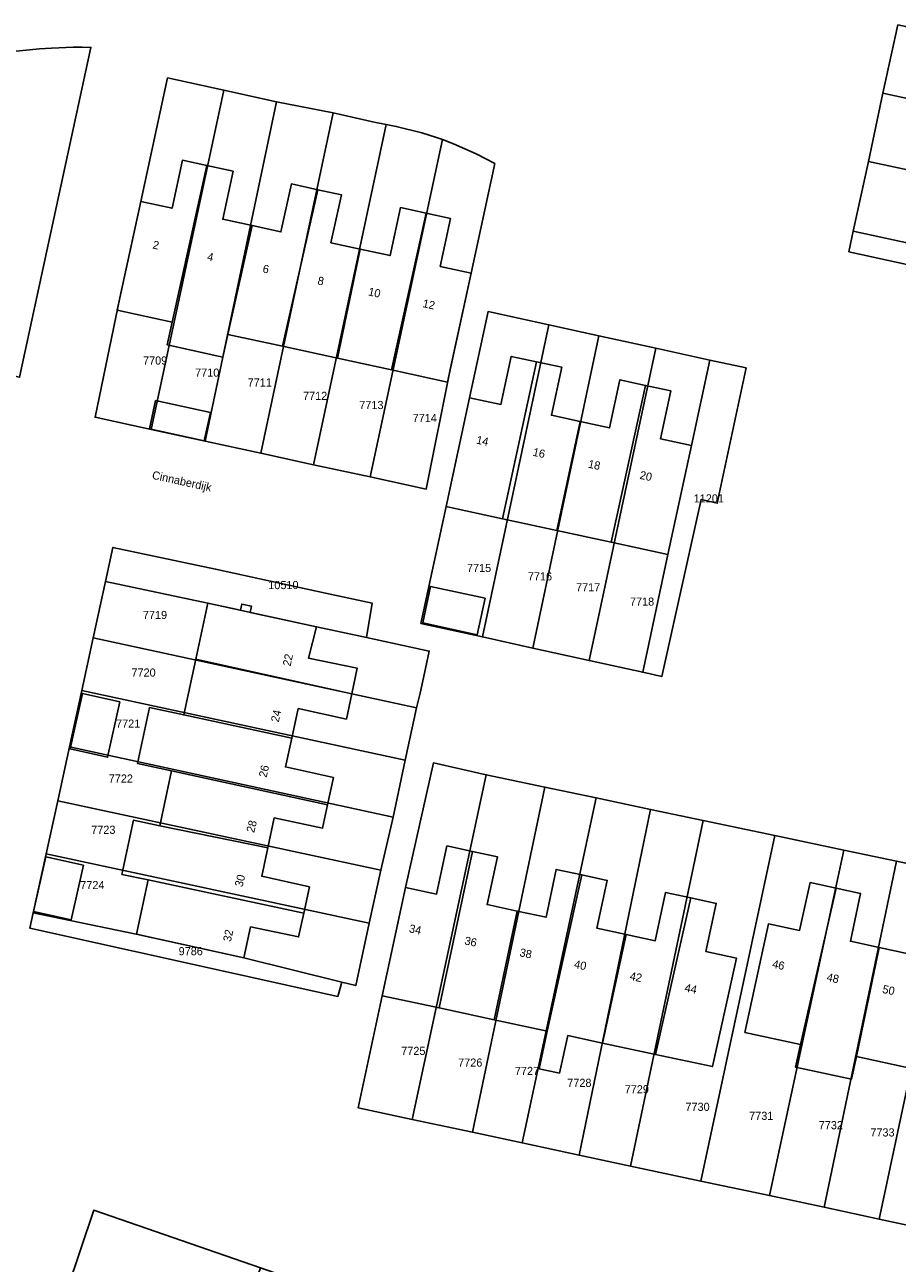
# Model space of a CAD drawing. Header units: metres. Extents: x 91564 to 92566, y 393362 to 394362.
# Tile 63 of 86: x 92309 to 92384, y 393767 to 393873. Entities that reach past the tile are written whole.
import ezdxf

# ---------------------------------------------------------------- set-up
doc = ezdxf.new("R2010")
doc.units = ezdxf.units.M
for name, color, linetype in [('ADRES', 1, 'CONTINUOUS'), ('PAND', 1, 'CONTINUOUS'), ('PERCEEL', 7, 'CONTINUOUS'), ('PERCEELNUMMER', 7, 'CONTINUOUS')]:
    doc.layers.add(name, color=color, linetype=linetype)

msp = doc.modelspace()

# ---------------------------------------------------------------- linework, layer by layer
at = {"layer": 'PAND'}
for points in [[(92325.015, 393861.309), (92322.921, 393861.764), (92322.026, 393857.64), (92319.343, 393858.223), (92317.312, 393848.867), (92322.042, 393847.84), (92325.015, 393861.309)], [(92328.916, 393856.145), (92326.384, 393856.695), (92327.278, 393860.818), (92325.015, 393861.309), (92322.042, 393847.84), (92321.618, 393845.885), (92326.406, 393844.847), (92326.83, 393846.801), (92328.916, 393856.145)], [(92334.575, 393859.235), (92332.296, 393859.729), (92331.401, 393855.606), (92328.916, 393856.145), (92326.83, 393846.801), (92331.54, 393845.78), (92334.575, 393859.235)], [(92338.206, 393854.129), (92335.698, 393854.673), (92336.593, 393858.797), (92334.575, 393859.235), (92331.54, 393845.78), (92336.256, 393844.756), (92338.206, 393854.129)], [(92343.88, 393857.216), (92341.675, 393857.694), (92340.78, 393853.571), (92338.206, 393854.129), (92336.256, 393844.756), (92340.917, 393843.745), (92343.88, 393857.216)], [(92347.753, 393852.057), (92345.095, 393852.634), (92345.99, 393856.758), (92343.88, 393857.216), (92340.917, 393843.745), (92345.723, 393842.702), (92347.753, 393852.057)], [(92353.386, 393844.433), (92351.205, 393844.903), (92350.316, 393840.774), (92347.622, 393841.354), (92345.607, 393831.998), (92345.73, 393831.971), (92350.455, 393830.953), (92353.386, 393844.433)], [(92357.13, 393839.306), (92354.655, 393839.839), (92355.544, 393843.969), (92353.386, 393844.433), (92350.455, 393830.953), (92355.139, 393829.945), (92357.13, 393839.306)], [(92362.75, 393842.417), (92360.552, 393842.89), (92359.663, 393838.761), (92357.13, 393839.306), (92355.139, 393829.945), (92359.788, 393828.944), (92362.75, 393842.417)], [(92366.704, 393837.244), (92364.035, 393837.819), (92364.924, 393841.949), (92362.75, 393842.417), (92359.788, 393828.944), (92364.69, 393827.888), (92366.704, 393837.244)], [(92325.336, 393840.085), (92320.607, 393841.112), (92320.089, 393838.666), (92324.788, 393837.646), (92325.336, 393840.085)], [(92348.96, 393824.115), (92344.262, 393825.127), (92343.591, 393822.001), (92348.271, 393820.965), (92348.96, 393824.115)], [(92324.072, 393818.889), (92337.487, 393815.903), (92337.95, 393818.117), (92333.78, 393818.963), (92334.445, 393821.661), (92328.757, 393822.903), (92328.871, 393823.431), (92328.02, 393823.617), (92327.906, 393823.089), (92325.112, 393823.699), (92324.072, 393818.889)], [(92337.487, 393815.903), (92324.072, 393818.889), (92323.032, 393814.078), (92332.323, 393812.095), (92332.879, 393814.63), (92337.03, 393813.72), (92337.487, 393815.903)], [(92317.552, 393815.211), (92314.332, 393815.934), (92313.262, 393811.166), (92316.482, 393810.443), (92317.552, 393815.211)], [(92332.323, 393812.095), (92323.032, 393814.078), (92320.1, 393814.712), (92319.061, 393809.906), (92321.993, 393809.272), (92335.411, 393806.362), (92335.908, 393808.703), (92331.777, 393809.61), (92332.323, 393812.095)], [(92335.411, 393806.362), (92321.993, 393809.272), (92320.974, 393804.562), (92330.266, 393802.655), (92330.821, 393805.235), (92334.984, 393804.353), (92335.411, 393806.362)], [(92330.266, 393802.655), (92320.974, 393804.562), (92318.726, 393805.048), (92317.715, 393800.374), (92319.965, 393799.896), (92333.358, 393797.053), (92333.843, 393799.297), (92329.743, 393800.221), (92330.266, 393802.655)], [(92347.861, 393802.35), (92345.674, 393802.82), (92344.786, 393798.685), (92342.112, 393799.259), (92340.11, 393789.939), (92340.256, 393789.908), (92344.999, 393788.892), (92347.861, 393802.35)], [(92351.729, 393797.224), (92349.128, 393797.783), (92350.01, 393801.888), (92347.861, 393802.35), (92344.999, 393788.892), (92349.748, 393787.875), (92351.729, 393797.224)], [(92314.402, 393801.173), (92311.182, 393801.896), (92310.124, 393797.182), (92313.347, 393796.474), (92314.402, 393801.173)], [(92357.273, 393800.327), (92355.084, 393800.798), (92354.202, 393796.693), (92351.729, 393797.224), (92349.748, 393787.875), (92354.301, 393786.9), (92357.273, 393800.327)], [(92361.095, 393795.211), (92358.583, 393795.751), (92359.465, 393799.856), (92357.273, 393800.327), (92354.301, 393786.9), (92353.61, 393783.673), (92355.348, 393783.301), (92356.061, 393786.523), (92359.057, 393785.881), (92361.095, 393795.211)], [(92333.358, 393797.053), (92319.965, 393799.896), (92318.959, 393795.241), (92328.199, 393793.211), (92328.781, 393795.854), (92332.916, 393795.005), (92333.358, 393797.053)], [(92379.146, 393799.198), (92376.912, 393799.674), (92376.006, 393795.562), (92373.329, 393796.115), (92371.305, 393786.795), (92376.092, 393785.76), (92379.146, 393799.198)], [(92382.842, 393794.089), (92380.379, 393794.63), (92381.259, 393798.747), (92379.146, 393799.198), (92376.092, 393785.76), (92375.649, 393783.809), (92380.468, 393782.767), (92380.891, 393784.722), (92382.842, 393794.089)], [(92366.66, 393798.356), (92364.478, 393798.825), (92363.587, 393794.676), (92361.095, 393795.211), (92359.057, 393785.881), (92363.618, 393784.904), (92366.66, 393798.356)], [(92366.66, 393798.356), (92363.618, 393784.904), (92368.508, 393783.857), (92370.588, 393793.172), (92367.949, 393793.739), (92368.84, 393797.887), (92366.66, 393798.356)], [(92388.526, 393797.18), (92386.275, 393797.659), (92385.373, 393793.533), (92382.842, 393794.089), (92380.891, 393784.722), (92385.638, 393783.696), (92388.526, 393797.18)]]:
    msp.add_lwpolyline(points, dxfattribs=at)
at = {"layer": 'PERCEEL'}
for points in [[(92380.256, 393853.904), (92380.632, 393855.657), (92381.938, 393861.67), (92383.181, 393867.526), (92384.47, 393873.413)], [(92384.47, 393873.413), (92383.181, 393867.526), (92413.25, 393861.024), (92414.111, 393865.075), (92415.16, 393864.849), (92415.537, 393866.716), (92384.47, 393873.413)], [(92286.223, 393868.952), (92281.285, 393848.993), (92308.909, 393843.119), (92315.055, 393871.469), (92314.293, 393871.495), (92313.512, 393871.486), (92311.657, 393871.414), (92310.637, 393871.344), (92308.61, 393871.14), (92300.733, 393870.306), (92295.949, 393869.8), (92290.33, 393869.205), (92288.204, 393869.081), (92286.223, 393868.952)], [(92308.61, 393871.14), (92310.637, 393871.344), (92311.657, 393871.414), (92313.512, 393871.486), (92314.293, 393871.495), (92315.055, 393871.469), (92308.909, 393843.119)], [(92321.646, 393868.848), (92319.34, 393858.22), (92317.545, 393849.949), (92315.405, 393839.68), (92320.22, 393838.633), (92326.479, 393867.779), (92321.646, 393868.848)], [(92315.405, 393839.68), (92317.545, 393849.949), (92319.34, 393858.22), (92321.646, 393868.848), (92326.479, 393867.779), (92331.017, 393866.776), (92335.877, 393865.848), (92339.417, 393865.03), (92340.459, 393864.842), (92341.312, 393864.681), (92343.502, 393864.122), (92344.765, 393863.72), (92345.292, 393863.557), (92346.235, 393863.175), (92348.179, 393862.319), (92349.795, 393861.48), (92347.75, 393852.055), (92345.954, 393843.777), (92343.895, 393833.495), (92339.084, 393834.556), (92334.195, 393835.592), (92329.656, 393836.587), (92324.891, 393837.622), (92320.22, 393838.633), (92315.405, 393839.68)], [(92331.017, 393866.776), (92326.479, 393867.779), (92320.22, 393838.633), (92324.891, 393837.622), (92331.017, 393866.776)], [(92383.181, 393867.526), (92381.938, 393861.67), (92412.017, 393855.232), (92412.808, 393858.947), (92413.25, 393861.024), (92383.181, 393867.526)], [(92335.877, 393865.848), (92331.017, 393866.776), (92324.891, 393837.622), (92329.656, 393836.587), (92335.877, 393865.848)], [(92329.656, 393836.587), (92334.195, 393835.592), (92340.459, 393864.842), (92339.417, 393865.03), (92335.877, 393865.848), (92329.656, 393836.587)], [(92345.292, 393863.557), (92344.765, 393863.72), (92343.502, 393864.122), (92341.312, 393864.681), (92340.459, 393864.842), (92334.195, 393835.592), (92339.084, 393834.556), (92345.292, 393863.557)], [(92345.292, 393863.557), (92339.084, 393834.556), (92343.895, 393833.495), (92345.954, 393843.777), (92347.75, 393852.055), (92349.795, 393861.48), (92348.179, 393862.319), (92346.235, 393863.175), (92345.292, 393863.557)], [(92381.938, 393861.67), (92380.632, 393855.657), (92386.45, 393854.4), (92394.81, 393852.62), (92409.672, 393849.456), (92410.74, 393849.228), (92411.498, 393852.788), (92412.017, 393855.232), (92381.938, 393861.67)], [(92409.26, 393847.57), (92409.672, 393849.456), (92394.81, 393852.62), (92386.45, 393854.4), (92380.632, 393855.657), (92380.256, 393853.904), (92409.26, 393847.57)], [(92409.26, 393847.57), (92380.256, 393853.904)], [(92354.43, 393847.612), (92349.214, 393848.75), (92347.62, 393841.35), (92345.605, 393831.995), (92343.443, 393821.955), (92348.731, 393820.788), (92354.43, 393847.612)], [(92343.443, 393821.955), (92345.605, 393831.995), (92347.62, 393841.35), (92349.214, 393848.75), (92354.43, 393847.612), (92358.751, 393846.669), (92363.658, 393845.599), (92368.279, 393844.591), (92371.403, 393843.909), (92368.925, 393832.287), (92367.545, 393832.612), (92364.148, 393817.385), (92362.512, 393817.746), (92357.905, 393818.763), (92353.074, 393819.829), (92348.731, 393820.788), (92343.443, 393821.955)], [(92358.751, 393846.669), (92354.43, 393847.612), (92348.731, 393820.788), (92353.074, 393819.829), (92358.751, 393846.669)], [(92363.658, 393845.599), (92358.751, 393846.669), (92353.074, 393819.829), (92357.905, 393818.763), (92363.658, 393845.599)], [(92363.658, 393845.599), (92357.905, 393818.763), (92362.512, 393817.746), (92364.69, 393827.885), (92366.7, 393837.24), (92368.279, 393844.591), (92363.658, 393845.599)], [(92368.279, 393844.591), (92366.7, 393837.24), (92364.69, 393827.885), (92362.512, 393817.746), (92364.148, 393817.385), (92367.545, 393832.612), (92368.925, 393832.287), (92371.403, 393843.909), (92368.279, 393844.591)], [(92309.809, 393795.744), (92310.096, 393797.061), (92311.202, 393802.14), (92312.197, 393806.705), (92313.207, 393811.344), (92314.26, 393816.178), (92315.249, 393820.718), (92316.302, 393825.552), (92316.94, 393828.483), (92325.779, 393826.619), (92335.226, 393824.56), (92339.23, 393823.696), (92338.758, 393820.729), (92344.15, 393819.565), (92343.827, 393818.089), (92343.359, 393815.948), (92343.049, 393814.698), (92342.082, 393810.182), (92341.05, 393805.287), (92340.001, 393800.731), (92338.993, 393796.175), (92337.824, 393790.812), (92336.62, 393791.118), (92336.28, 393789.888), (92309.809, 393795.744)], [(92316.302, 393825.552), (92325.11, 393823.695), (92334.445, 393821.66), (92338.758, 393820.729), (92339.23, 393823.696), (92335.226, 393824.56), (92325.779, 393826.619), (92316.94, 393828.483), (92316.302, 393825.552)], [(92316.302, 393825.552), (92315.249, 393820.718), (92343.049, 393814.698), (92343.359, 393815.948), (92343.827, 393818.089), (92344.15, 393819.565), (92338.758, 393820.729), (92334.445, 393821.66), (92325.11, 393823.695), (92316.302, 393825.552)], [(92315.249, 393820.718), (92314.26, 393816.178), (92342.082, 393810.182), (92343.049, 393814.698), (92315.249, 393820.718)], [(92341.05, 393805.287), (92342.082, 393810.182), (92314.26, 393816.178), (92313.207, 393811.344), (92341.05, 393805.287)], [(92340.001, 393800.731), (92341.05, 393805.287), (92313.207, 393811.344), (92312.197, 393806.705), (92340.001, 393800.731)], [(92342.676, 393779.308), (92349.058, 393808.94), (92344.51, 393809.965), (92342.11, 393799.255), (92340.11, 393789.935), (92338.041, 393780.295), (92342.676, 393779.308)], [(92338.041, 393780.295), (92340.11, 393789.935), (92342.11, 393799.255), (92344.51, 393809.965), (92349.058, 393808.94), (92354.099, 393807.877), (92358.507, 393806.948), (92363.186, 393805.961), (92367.719, 393805.006), (92373.866, 393803.709), (92379.818, 393802.454), (92384.35, 393801.499), (92389.197, 393800.477)], [(92347.86, 393778.204), (92354.099, 393807.877), (92349.058, 393808.94), (92342.676, 393779.308), (92347.86, 393778.204)], [(92352.15, 393777.29), (92358.507, 393806.948), (92354.099, 393807.877), (92347.86, 393778.204), (92352.15, 393777.29)], [(92312.197, 393806.705), (92311.202, 393802.14), (92338.993, 393796.175), (92340.001, 393800.731), (92312.197, 393806.705)], [(92357.041, 393776.249), (92363.186, 393805.961), (92358.507, 393806.948), (92352.15, 393777.29), (92357.041, 393776.249)], [(92361.478, 393775.304), (92367.719, 393805.006), (92363.186, 393805.961), (92357.041, 393776.249), (92361.478, 393775.304)], [(92367.522, 393774.016), (92373.866, 393803.709), (92367.719, 393805.006), (92361.478, 393775.304), (92367.522, 393774.016)], [(92373.42, 393772.76), (92379.818, 393802.454), (92373.866, 393803.709), (92367.522, 393774.016), (92373.42, 393772.76)], [(92336.62, 393791.118), (92337.824, 393790.812), (92338.993, 393796.175), (92311.202, 393802.14), (92310.096, 393797.061), (92318.955, 393795.24), (92328.195, 393793.21), (92336.62, 393791.118)], [(92379.818, 393802.454), (92373.42, 393772.76), (92378.124, 393771.758), (92384.35, 393801.499), (92379.818, 393802.454)], [(92382.868, 393770.747), (92389.197, 393800.477), (92384.35, 393801.499), (92378.124, 393771.758), (92382.868, 393770.747)], [(92387.426, 393769.776), (92393.756, 393799.515), (92389.197, 393800.477), (92382.868, 393770.747), (92387.426, 393769.776)], [(92310.096, 393797.061), (92309.809, 393795.744), (92336.28, 393789.888), (92336.62, 393791.118), (92328.195, 393793.21), (92318.955, 393795.24), (92310.096, 393797.061)], [(92387.426, 393769.776), (92382.868, 393770.747), (92378.124, 393771.758), (92373.42, 393772.76), (92367.522, 393774.016), (92361.478, 393775.304), (92357.041, 393776.249), (92352.15, 393777.29), (92347.86, 393778.204), (92342.676, 393779.308), (92338.041, 393780.295)], [(92315.308, 393771.519), (92309.585, 393754.54), (92304.355, 393739.61), (92310.301, 393738.228), (92318.89, 393736.258), (92329.636, 393766.554), (92315.308, 393771.519)], [(92304.355, 393739.61), (92309.585, 393754.54), (92315.308, 393771.519), (92329.636, 393766.554), (92343.962, 393761.581), (92344.999, 393764.476), (92354.378, 393761.198), (92363.85, 393757.888), (92373.487, 393754.521), (92382.992, 393751.2), (92379.805, 393742.165), (92376.125, 393731.87), (92372.373, 393721.339), (92366.885, 393723.415), (92362.859, 393724.769), (92353.97, 393727.96), (92353.324, 393728.154), (92343.61, 393730.395), (92333.786, 393732.792), (92318.89, 393736.258), (92310.301, 393738.228), (92304.355, 393739.61)]]:
    msp.add_lwpolyline(points, dxfattribs=at)

# ---------------------------------------------------------------- texts
at = {"layer": 'ADRES'}
for s, rotation, p in [('2', 347.693, (92320.32, 393854.191)), ('4', 347.693, (92325.001, 393853.172)), ('6', 347.693, (92329.778, 393852.133)), ('8', 347.693, (92334.498, 393851.108)), ('10', 347.699, (92338.857, 393850.159)), ('12', 347.699, (92343.542, 393849.149)), ('14', 347.899, (92348.152, 393837.418)), ('16', 347.899, (92353.015, 393836.373)), ('Cinnaberdijk', 347.699, (92320.261, 393834.392)), ('18', 347.899, (92357.771, 393835.35)), ('20', 347.899, (92362.214, 393834.392)), ('22', 77.601, (92332.217, 393818.225)), ('24', 77.601, (92331.203, 393813.413)), ('26', 77.601, (92330.161, 393808.666)), ('28', 76.1, (92329.089, 393803.914)), ('30', 76.1, (92328.085, 393799.244)), ('34', 347.899, (92342.368, 393795.414)), ('32', 77.601, (92327.082, 393794.533)), ('36', 347.899, (92347.14, 393794.366)), ('38', 347.899, (92351.875, 393793.353)), ('40', 347.899, (92356.566, 393792.348)), ('46', 347.601, (92373.609, 393792.369)), ('42', 347.899, (92361.351, 393791.327)), ('48', 347.899, (92378.294, 393791.228)), ('44', 347.899, (92366.074, 393790.321)), ('50', 347.899, (92383.09, 393790.197))]:
    msp.add_text(s, height=0.7, rotation=rotation, dxfattribs=at).set_placement(p)
at = {"layer": 'PERCEELNUMMER'}
for s, p in [('7709', (92319.534, 393844.204)), ('7710', (92324.013, 393843.162)), ('7711', (92328.533, 393842.316)), ('7712', (92333.294, 393841.163)), ('7713', (92338.134, 393840.376)), ('7714', (92342.725, 393839.259)), ('11201', (92366.899, 393832.347)), ('7715', (92347.397, 393826.368)), ('10510', (92330.306, 393824.901)), ('7716', (92352.635, 393825.648)), ('7717', (92356.777, 393824.705)), ('7718', (92361.419, 393823.475)), ('7719', (92319.521, 393822.329)), ('7720', (92318.536, 393817.378)), ('7721', (92317.211, 393812.986)), ('7722', (92316.582, 393808.265)), ('7723', (92315.076, 393803.861)), ('7724', (92314.133, 393799.106)), ('9786', (92322.595, 393793.425)), ('7725', (92341.742, 393784.852)), ('7726', (92346.638, 393783.848)), ('7727', (92351.518, 393783.129)), ('7728', (92356.026, 393782.107)), ('7729', (92360.967, 393781.553)), ('7730', (92366.189, 393780.045)), ('7731', (92371.671, 393779.273)), ('7732', (92377.657, 393778.469)), ('7733', (92382.097, 393777.845))]:
    msp.add_text(s, height=0.7, dxfattribs=at).set_placement(p)

doc.saveas('drawing.dxf')
